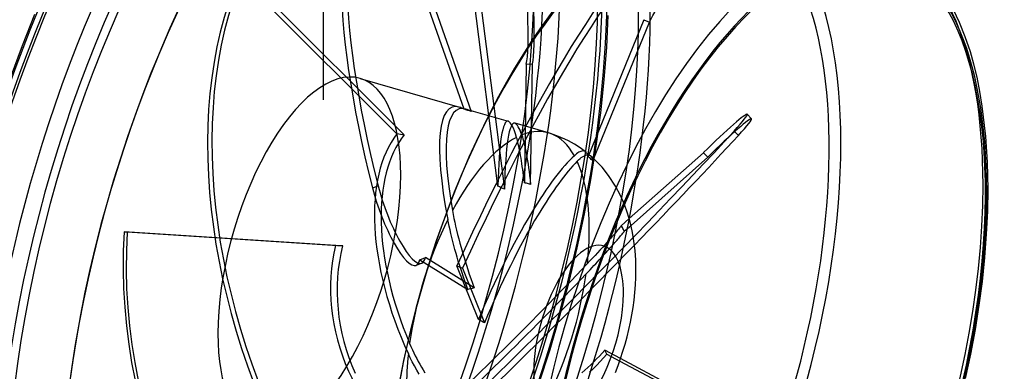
# Model space of a CAD drawing. Header units: millimetres. Extents: x -167 to 167, y -141 to 124.
# Tile 12 of 13: x 8 to 167, y -35 to 22. Entities that reach past the tile are written whole.
import ezdxf

# ---------------------------------------------------------------- set-up
doc = ezdxf.new("R2010")
doc.units = ezdxf.units.MM
doc.layers.add('HIDDEN', color=7, linetype='Continuous')
doc.layers.add('THICK', color=7, linetype='Continuous')

msp = doc.modelspace()

# ---------------------------------------------------------------- linework, layer by layer
at = {"layer": 'HIDDEN'}
for p, q in [((57.05, 8.99), (57.05, 64.07)), ((57.05, 8.99), (57.05, 64.07)), ((79.67, 7.49), (66.72, 44.36)), ((67.63, 44.7), (80.82, 7.13)), ((68.86, 3.53), (43.42, 28.94)), ((44.12, 29.24), (70.04, 3.36)), ((85.11, -4.86), (81.26, 25.05)), ((82.25, 25.1), (86.17, -5.37)), ((102.6, 17.45), (102.84, 22.53)), ((108.55, 21.87), (99.59, -0.08)), ((100.36, -0.82), (109.45, 21.49)), ((108.55, 21.87), (109.45, 21.49)), ((102.2, 12.22), (102.6, 17.45)), ((89.66, 14.75), (89.37, -4.33)), ((89.66, 14.75), (90.65, 14.8)), ((90.36, -4.58), (90.65, 14.8)), ((62.93, 12.43), (78.9, 7.82)), ((101.63, 6.89), (102.2, 12.22)), ((57.05, 8.99), (57.05, 8.99)), ((57.05, 8.99), (57.05, 8.99)), ((57.05, 8.99), (57.05, 8.99)), ((57.05, 8.99), (57.05, 8.99)), ((57.05, 8.99), (57.05, 8.99)), ((57.05, 8.99), (57.05, 8.99)), ((57.05, 8.99), (57.05, 8.99)), ((57.05, 8.99), (57.05, 8.99)), ((57.05, 8.99), (57.05, 8.99)), ((57.05, 8.99), (57.05, 8.99)), ((57.05, 8.99), (57.05, 8.99)), ((57.05, 8.99), (57.05, 8.99)), ((57.05, 8.99), (57.05, 8.99)), ((57.05, 8.99), (57.05, 8.99)), ((57.05, 8.99), (57.05, 8.99)), ((57.05, 8.99), (57.05, 8.99)), ((57.05, 8.99), (57.05, 8.99)), ((57.05, 8.99), (57.05, 8.99)), ((57.05, 8.99), (57.05, 8.99)), ((57.05, 8.99), (57.05, 8.99)), ((57.05, 8.99), (57.05, 8.99)), ((57.05, 8.99), (57.05, 8.99)), ((57.05, 8.99), (57.05, 8.99)), ((57.05, 8.99), (57.05, 8.99)), ((57.05, 8.99), (57.05, 8.99)), ((57.05, 8.99), (57.05, 8.99)), ((57.05, 8.99), (57.05, 8.99)), ((57.05, 8.99), (57.05, 8.99)), ((57.05, 8.99), (57.05, 8.99)), ((57.05, 8.99), (57.05, 8.99)), ((57.05, 8.99), (57.05, 8.99)), ((57.05, 8.99), (57.05, 8.99)), ((57.05, 8.99), (57.05, 8.99)), ((57.05, 8.99), (57.05, 8.99)), ((57.05, 8.99), (57.05, 8.99)), ((57.05, 8.99), (57.05, 8.99)), ((57.05, 8.99), (57.05, 8.99)), ((57.05, 8.99), (57.05, 8.99)), ((57.05, 8.99), (57.05, 8.99)), ((57.05, 8.99), (57.05, 8.99)), ((57.05, 8.99), (57.05, 8.99)), ((57.05, 8.99), (57.05, 8.99)), ((57.05, 8.99), (57.05, 8.99)), ((57.05, 8.99), (57.05, 8.99)), ((57.05, 8.99), (57.05, 8.99)), ((57.05, 8.99), (57.05, 8.99)), ((57.05, 8.99), (57.05, 8.99)), ((57.05, 8.99), (57.05, 8.99)), ((57.05, 8.99), (57.05, 8.99)), ((57.05, 8.99), (57.05, 8.99)), ((57.05, 8.99), (57.05, 8.99)), ((57.05, 8.99), (57.05, 8.99)), ((57.05, 8.99), (57.05, 8.99)), ((57.05, 8.99), (57.05, 8.99)), ((57.05, 8.99), (57.05, 8.99)), ((57.05, 8.99), (57.05, 8.99)), ((57.05, 8.99), (57.05, 8.99)), ((57.05, 8.99), (57.05, 8.99)), ((57.05, 8.99), (57.05, 8.99)), ((57.05, 8.99), (57.05, 8.99)), ((57.05, 8.99), (57.05, 8.99)), ((57.05, 8.99), (57.05, 8.99)), ((57.05, 8.99), (57.05, 8.99)), ((57.05, 8.99), (57.05, 8.99)), ((57.05, 8.99), (57.05, 8.99)), ((57.05, 8.99), (57.05, 8.99)), ((57.05, 8.99), (57.05, 8.99)), ((57.05, 8.99), (57.05, 8.99)), ((57.05, 8.99), (57.05, 8.99)), ((57.05, 8.99), (57.05, 8.99)), ((57.05, 8.99), (57.05, 8.99)), ((57.05, 8.99), (57.05, 8.99)), ((57.05, 8.99), (57.05, 8.99)), ((57.05, 8.99), (57.05, 8.99)), ((57.05, 8.99), (57.05, 8.99)), ((57.05, 8.99), (57.05, 8.99)), ((57.05, 8.99), (57.05, 8.99)), ((57.05, 8.99), (57.05, 8.99)), ((57.05, 8.99), (57.05, 8.99)), ((79.97, 7.52), (86.77, 5.55)), ((100.92, 1.56), (101.63, 6.89)), ((93.24, 3.68), (87.85, 5.24)), ((88.95, 3.35), (89.04, 3.07)), ((94.57, 3.24), (93.24, 3.68)), ((95.87, 2.69), (94.57, 3.24)), ((123.07, 3.99), (123.77, 3.28)), ((88.17, 2.73), (88.1, 2.97)), ((88.24, 2.48), (88.17, 2.73)), ((88.31, 2.19), (88.24, 2.48)), ((88.38, 1.89), (88.31, 2.19)), ((88.46, 1.56), (88.38, 1.89)), ((89.04, 3.07), (89.13, 2.76)), ((89.13, 2.76), (89.22, 2.43)), ((89.22, 2.43), (89.31, 2.08)), ((89.31, 2.08), (89.39, 1.69)), ((89.39, 1.69), (89.49, 1.26)), ((96.45, 2.41), (95.87, 2.69)), ((97.41, 1.87), (96.45, 2.41)), ((98.34, 1.28), (97.41, 1.87)), ((88.53, 1.2), (88.46, 1.56)), ((88.6, 0.83), (88.53, 1.2)), ((88.68, 0.44), (88.6, 0.83)), ((88.75, 0.03), (88.68, 0.44)), ((88.82, -0.38), (88.75, 0.03)), ((89.49, 1.26), (89.58, 0.79)), ((89.58, 0.79), (89.67, 0.29)), ((89.67, 0.29), (89.76, -0.24)), ((97.58, 0.19), (97.39, 0.02)), ((97.76, 0.33), (97.58, 0.19)), ((97.94, 0.46), (97.76, 0.33)), ((98.11, 0.57), (97.94, 0.46)), ((98.28, 0.66), (98.11, 0.57)), ((98.44, 0.72), (98.28, 0.66)), ((99.19, 0.66), (98.34, 1.28)), ((98.59, 0.77), (98.44, 0.72)), ((98.73, 0.79), (98.59, 0.77)), ((98.86, 0.79), (98.73, 0.79)), ((98.98, 0.77), (98.86, 0.79)), ((98.89, -0.03), (99.07, 0.06)), ((99.09, 0.73), (98.98, 0.77)), ((99.07, 0.06), (99.24, 0.13)), ((99.19, 0.67), (99.09, 0.73)), ((99.28, 0.58), (99.19, 0.66)), ((99.24, 0.13), (99.41, 0.17)), ((99.36, 0.49), (99.28, 0.58)), ((99.43, 0.37), (99.36, 0.49)), ((99.41, 0.17), (99.56, 0.18)), ((99.49, 0.24), (99.43, 0.37)), ((99.55, 0.09), (99.49, 0.24)), ((99.59, -0.08), (99.55, 0.09)), ((99.56, 0.18), (99.7, 0.17)), ((99.7, 0.17), (99.83, 0.12)), ((99.83, 0.12), (99.94, 0.05)), ((99.94, 0.05), (100.03, -0.03)), ((100.7, -0.64), (99.97, 0.03)), ((100.05, -3.85), (100.92, 1.56)), ((88.89, -0.8), (88.82, -0.38)), ((88.96, -1.23), (88.89, -0.8)), ((89.02, -1.7), (88.96, -1.23)), ((89.76, -0.24), (89.85, -0.78)), ((89.85, -0.78), (89.94, -1.34)), ((89.94, -1.34), (90.02, -1.91)), ((97.85, -0.88), (98.08, -0.65)), ((98.08, -0.65), (98.3, -0.45)), ((98.3, -0.45), (98.51, -0.29)), ((98.51, -0.29), (98.7, -0.15)), ((98.7, -0.15), (98.89, -0.03)), ((99.72, -0.2), (99.59, -0.08)), ((99.85, -0.32), (99.72, -0.2)), ((99.98, -0.45), (99.85, -0.32)), ((100.11, -0.57), (99.98, -0.45)), ((100.03, -0.03), (100.11, -0.14)), ((100.11, -0.14), (100.19, -0.27)), ((100.23, -0.69), (100.11, -0.57)), ((100.19, -0.27), (100.25, -0.43)), ((100.36, -0.82), (100.23, -0.69)), ((100.25, -0.43), (100.31, -0.61)), ((100.31, -0.61), (100.36, -0.82)), ((101.85, -1.84), (100.7, -0.64)), ((89.1, -2.19), (89.02, -1.7)), ((89.17, -2.7), (89.1, -2.19)), ((89.24, -3.23), (89.17, -2.7)), ((90.02, -1.91), (90.1, -2.53)), ((90.1, -2.53), (90.19, -3.18)), ((102.89, -3.15), (101.85, -1.84)), ((104, -4.85), (102.89, -3.15)), ((89.31, -3.77), (89.24, -3.23)), ((89.37, -4.33), (89.31, -3.77)), ((89.54, -4.37), (89.37, -4.33)), ((89.71, -4.41), (89.54, -4.37)), ((89.87, -4.45), (89.71, -4.41)), ((90.04, -4.49), (89.87, -4.45)), ((90.2, -4.53), (90.04, -4.49)), ((90.19, -3.18), (90.28, -3.87)), ((90.36, -4.58), (90.2, -4.53)), ((90.28, -3.87), (90.36, -4.58)), ((99.02, -9.3), (100.05, -3.85)), ((64.92, -5.16), (65.83, -4.82)), ((104.83, -6.39), (104, -4.85)), ((105.44, -7.79), (104.83, -6.39)), ((77.79, -8.77), (77.91, -9.41)), ((77.91, -9.41), (78.03, -10.05)), ((97.84, -14.78), (99.02, -9.3)), ((77.16, -10.77), (77.05, -10.21)), ((77.27, -11.32), (77.16, -10.77)), ((78.03, -10.05), (78.16, -10.68)), ((78.16, -10.68), (78.3, -11.3)), ((106.21, -10.09), (104.94, -11.22)), ((59.01, -14.42), (25, -12.19)), ((25, -12.19), (25.49, -12.22)), ((25.49, -12.22), (60.14, -14.48)), ((77.4, -11.9), (77.27, -11.32)), ((77.54, -12.5), (77.4, -11.9)), ((77.69, -13.12), (77.54, -12.5)), ((78.3, -11.3), (78.45, -11.95)), ((78.45, -11.95), (78.62, -12.63)), ((78.62, -12.63), (78.79, -13.32)), ((103.82, -12.57), (103.63, -12.78)), ((104, -12.36), (103.82, -12.57)), ((104.17, -12.15), (104, -12.36)), ((104.34, -11.95), (104.17, -12.15)), ((104.5, -11.76), (104.34, -11.95)), ((104.65, -11.57), (104.5, -11.76)), ((104.8, -11.39), (104.65, -11.57)), ((104.94, -11.22), (104.8, -11.39)), ((105.02, -11.37), (104.94, -11.22)), ((104.95, -12.71), (105.08, -12.56)), ((105.11, -11.52), (105.02, -11.37)), ((105.08, -12.56), (105.2, -12.41)), ((105.19, -11.68), (105.11, -11.52)), ((105.27, -11.83), (105.19, -11.68)), ((105.2, -12.41), (105.32, -12.26)), ((105.35, -11.98), (105.27, -11.83)), ((105.32, -12.26), (105.42, -12.12)), ((105.42, -12.12), (105.35, -11.98)), ((105.42, -12.12), (106.5, -11.17)), ((77.85, -13.75), (77.69, -13.12)), ((78.02, -14.39), (77.85, -13.75)), ((78.79, -13.32), (78.98, -14.03)), ((78.98, -14.03), (79.18, -14.75)), ((102.62, -13.92), (102.27, -14.31)), ((102.95, -13.56), (102.62, -13.92)), ((103.25, -13.21), (102.95, -13.56)), ((103.44, -13), (103.25, -13.21)), ((103.63, -12.78), (103.44, -13)), ((103.47, -14.43), (103.7, -14.18)), ((103.7, -14.18), (103.91, -13.94)), ((103.91, -13.94), (104.11, -13.71)), ((104.11, -13.71), (104.25, -13.54)), ((104.25, -13.54), (104.4, -13.37)), ((104.4, -13.37), (104.54, -13.2)), ((104.54, -13.2), (104.68, -13.03)), ((104.68, -13.03), (104.82, -12.87)), ((104.82, -12.87), (104.95, -12.71)), ((78.19, -15.03), (78.02, -14.39)), ((78.37, -15.67), (78.19, -15.03)), ((78.55, -16.29), (78.37, -15.67)), ((79.18, -14.75), (79.39, -15.47)), ((79.39, -15.47), (79.6, -16.18)), ((96.53, -20.24), (97.84, -14.78)), ((101.11, -15.57), (100.71, -16.01)), ((101.51, -15.14), (101.11, -15.57)), ((101.9, -14.72), (101.51, -15.14)), ((102.27, -14.31), (101.9, -14.72)), ((101.94, -16.13), (102.21, -15.83)), ((102.21, -15.83), (102.48, -15.54)), ((102.48, -15.54), (102.74, -15.25)), ((102.74, -15.25), (103, -14.97)), ((103, -14.97), (103.24, -14.69)), ((103.24, -14.69), (103.47, -14.43)), ((72.85, -17.26), (71.94, -17.6)), ((72.53, -16.68), (73.44, -16.34)), ((72.53, -16.68), (80.27, -21.47)), ((81.3, -21.21), (73.44, -16.34)), ((78.73, -16.9), (78.55, -16.29)), ((78.92, -17.52), (78.73, -16.9)), ((79.6, -16.18), (79.81, -16.88)), ((79.81, -16.88), (80.03, -17.57)), ((99.89, -16.88), (99.47, -17.33)), ((100.3, -16.45), (99.89, -16.88)), ((100.71, -16.01), (100.3, -16.45)), ((100.54, -17.64), (100.83, -17.33)), ((100.83, -17.33), (101.11, -17.03)), ((101.11, -17.03), (101.38, -16.73)), ((101.38, -16.73), (101.66, -16.43)), ((101.66, -16.43), (101.94, -16.13)), ((81.99, -26.29), (78.51, -17.69)), ((78.51, -17.69), (79.42, -18.07)), ((79.13, -18.16), (78.92, -17.52)), ((79.34, -18.82), (79.13, -18.16)), ((79.56, -19.48), (79.34, -18.82)), ((79.42, -18.07), (82.96, -26.83)), ((80.03, -17.57), (80.26, -18.27)), ((80.26, -18.27), (80.5, -18.99)), ((80.5, -18.99), (80.76, -19.73)), ((99.27, -18.98), (99.6, -18.63)), ((99.6, -18.63), (99.92, -18.29)), ((99.92, -18.29), (100.23, -17.96)), ((100.23, -17.96), (100.54, -17.64)), ((79.79, -20.15), (79.56, -19.48)), ((80.03, -20.81), (79.79, -20.15)), ((80.76, -19.73), (81.03, -20.47)), ((81.03, -20.47), (81.3, -21.21)), ((95.07, -25.69), (96.53, -20.24)), ((80.27, -21.47), (80.03, -20.81)), ((80.44, -21.42), (80.27, -21.47)), ((80.61, -21.38), (80.44, -21.42)), ((80.79, -21.34), (80.61, -21.38)), ((80.96, -21.29), (80.79, -21.34)), ((81.13, -21.25), (80.96, -21.29)), ((81.3, -21.21), (81.13, -21.25)), ((93.48, -31.11), (95.07, -25.69)), ((70.9, -30.15), (71.12, -30.65)), ((71.12, -30.65), (71.35, -31.15)), ((71.35, -31.15), (71.58, -31.64)), ((71.58, -31.64), (71.81, -32.11)), ((91.75, -36.48), (93.48, -31.11)), ((102.28, -31.23), (101.86, -31.69)), ((102.33, -31.34), (102.28, -31.23)), ((104.82, -32.58), (102.28, -31.23)), ((102.39, -31.45), (102.33, -31.34)), ((102.44, -31.56), (102.39, -31.45)), ((102.5, -31.67), (102.44, -31.56)), ((71.01, -32.45), (70.7, -31.8)), ((71.33, -33.1), (71.01, -32.45)), ((71.68, -33.75), (71.33, -33.1)), ((71.81, -32.11), (72.05, -32.58)), ((72.05, -32.58), (72.28, -33.02)), ((72.28, -33.02), (72.53, -33.47)), ((100.5, -33.1), (100.03, -33.56)), ((100.97, -32.63), (100.5, -33.1)), ((101.42, -32.16), (100.97, -32.63)), ((100.98, -33.64), (101.54, -33.06)), ((101.86, -31.69), (101.42, -32.16)), ((101.54, -33.06), (102.08, -32.47)), ((102.08, -32.47), (102.6, -31.88)), ((102.55, -31.77), (102.5, -31.67)), ((102.6, -31.88), (102.55, -31.77)), ((102.6, -31.88), (104.68, -32.98)), ((72.04, -34.41), (71.68, -33.75)), ((72.43, -35.07), (72.04, -34.41)), ((72.53, -33.47), (72.79, -33.93)), ((72.79, -33.93), (73.06, -34.39)), ((73.06, -34.39), (73.34, -34.85)), ((99.08, -34.43), (98.6, -34.85)), ((99.55, -34), (99.08, -34.43)), ((100.03, -33.56), (99.55, -34)), ((99.85, -34.74), (100.41, -34.2)), ((100.41, -34.2), (100.98, -33.64))]:
    msp.add_line(p, q, dxfattribs=at)
for centre, major_axis, ratio, start_param, end_param in [((43.43, -12.54), (27.18, 94.16), 0.433013, -0.982794, 2.158799), ((43.43, -12.54), (26.35, 91.27), 0.433013, -2.55359, 0), ((53.65, -15.49), (-26.35, -91.27), 0.433013, 0.588003, 3.141593), ((43.43, -12.54), (26.35, 91.27), 0.433013, 0.588003, 3.141593), ((62.09, -17.93), (-26.35, -91.27), 0.433013, 1.322189, 2.923799), ((61.23, -17.68), (-25.79, -89.35), 0.433013, 0.588003, 2.923737), ((61.23, -17.68), (-25.79, -89.35), 0.433013, -2.55359, 0), ((93.41, -28.71), (-27.18, 73.11), 0.246408, -0.000002, 1.148144), ((92.5, -29.04), (27.18, -73.11), 0.246408, 3.14159, 4.289736), ((85.43, -34.81), (-30.25, -71.9), 0.169219, -2.961253, -1.739523), ((86.34, -35.19), (30.25, 71.9), 0.169219, 0.180339, 1.40207), ((103.49, -29.87), (-20.39, -70.62), 0.433013, 0.588003, 2.923802), ((110.38, 27.27), (3.88, 9.22), 0.169219, -2.175855, -0.000051), ((126.35, -36.47), (-20.39, -70.62), 0.433013, 2.158799, 3.141594), ((102.62, -29.62), (-19.83, -68.69), 0.433013, -2.55359, 0.000002), ((88.92, 24.39), (0.52, -9.99), 0.090524, 0.259418, 2.615612), ((89.91, 24.44), (-0.52, 9.99), 0.090524, -2.882175, -0.525981), ((45.16, -13.04), (-27.74, -96.08), 0.433013, 0.588003, 2.158799), ((94.07, -21.64), (31.29, -71.45), 0.644207, -2.595144, -1.373414), ((94.77, -21.33), (-31.29, 71.45), 0.644207, 0.546449, 1.768179), ((43.43, -12.54), (27.18, 94.16), 0.433013, -2.55359, -0.982794), ((51.92, -14.99), (-27.74, -96.08), 0.433013, 0.588003, 2.158799), ((53.65, -15.49), (-27.18, -94.16), 0.433013, 0.588003, 2.158799), ((54.78, -15.81), (8.15, 28.25), 0.433013, 0.000002, 2.158799), ((54.78, -15.81), (8.15, 28.25), 0.433013, -0.982794, 0.000002), ((88.88, -25.66), (11.12, -33.49), 0.211398, 2.997873, 4.164289), ((89.95, -25.97), (11.12, -33.49), 0.211398, 2.997813, 4.104758), ((88.88, -25.66), (11.12, -33.49), 0.211398, 2.911787, 2.997873), ((48.94, -14.13), (-136.94, 36.95), 0.206571, -1.74975, -1.741122), ((89.95, -25.97), (11.12, -33.49), 0.211398, 2.903159, 2.997813), ((118.07, -0.34), (-7.12, -7.02), 0.056422, 2.29172, 3.141542), ((88.88, -25.66), (2.22, -31.22), 0.098721, 3.103435, 3.976457), ((89.95, -25.97), (2.22, -31.22), 0.098721, 3.102811, 3.985085), ((88.88, -25.66), (2.22, -31.22), 0.098721, 2.723955, 3.103435), ((89.95, -25.97), (2.22, -31.22), 0.098721, 2.783486, 3.102811), ((84.07, -29.79), (-55.57, -54.74), 0.056422, 1.069989, 2.29172), ((88.88, -25.66), (-16.46, 32.18), 0.526819, 0.240435, 1.492937), ((89.95, -25.97), (-16.46, 32.18), 0.526819, 0.231806, 1.433406), ((48.94, -14.13), (-138.21, 17.4), 0.144801, -1.705839, -1.697211), ((85.09, -24.56), (8.15, 28.25), 0.433013, -0.404007, 0.32186), ((85.09, -24.56), (8.15, 28.25), 0.433013, 0.381391, 1.107258), ((88.88, -25.66), (11.94, 27.14), 0.205622, 0.431596, 1.010383), ((89.95, -25.97), (11.94, 27.14), 0.205622, 0.491128, 1.010383), ((85.09, -24.56), (8.15, 28.25), 0.433013, -0.982794, -0.463539), ((54.78, -15.81), (8.15, 28.25), 0.433013, -3.141591, -0.982794), ((126.35, -36.47), (-20.39, -70.62), 0.433013, 0.588003, 2.158799), ((68.46, -8.22), (3.48, -9.37), 0.246408, -1.993449, -0.00001), ((69.37, -7.88), (-3.48, 9.37), 0.246408, 1.148144, 3.141583), ((48.94, -14.13), (-128.65, 55.88), 0.167054, -1.791209, -1.782581), ((88.88, -25.66), (11.94, 27.14), 0.205622, 1.010383, 1.684099), ((89.95, -25.97), (11.94, 27.14), 0.205622, 1.010383, 1.692727), ((85.09, -24.56), (8.15, 28.25), 0.433013, 1.166789, 1.892656), ((92.71, -16.62), (-3.52, -77.92), 0.869848, -1.588221, -0.366491), ((93.2, -16.64), (3.52, 77.92), 0.869848, 1.553372, 2.775102), ((85.09, -24.56), (8.15, 28.25), 0.433013, -1.189405, -0.982794), ((98.08, -28.31), (-3.99, -13.84), 0.433013, 3.05461, 5.300392), ((88.88, -25.66), (-23.5, 22.82), 0.866402, 0.465768, 1.139484), ((89.95, -25.97), (-23.5, 22.82), 0.866402, 0.45714, 1.139484), ((48.94, -14.13), (-131.73, 7.43), 0.002123, -1.65585, -1.647222), ((84.77, -30.5), (55.57, 54.74), 0.056422, -2.071604, -1.214385), ((68.46, -8.22), (3.48, -9.37), 0.246408, -0.00001, 0.362745), ((88.88, -25.66), (23.59, 23.78), 0.053728, -2.412529, -1.160027), ((69.37, -7.88), (-3.48, 9.37), 0.246408, 3.141583, 3.504338), ((89.95, -25.97), (23.59, 23.78), 0.053728, -2.421157, -1.219558), ((85.09, -24.56), (8.15, 28.25), 0.433013, -1.974804, -1.248937), ((48.94, -14.13), (117.71, -64.1), 0.03961, 1.299206, 1.307834), ((54.78, -15.81), (8.15, 28.25), 0.433013, 2.158799, 3.141594), ((85.09, -24.56), (8.15, 28.25), 0.433013, 1.952187, 2.158799), ((88.88, -25.66), (-23.5, 22.82), 0.866402, 1.139484, 1.71827), ((98.08, -28.31), (-3.99, -13.84), 0.433013, -0.982794, 0.086983)]:
    msp.add_ellipse(centre, major_axis=major_axis, ratio=ratio, start_param=start_param, end_param=end_param, dxfattribs=at)
at = {"layer": 'THICK'}
for p, q in [((8.66, 17.71), (10.67, 22.75)), ((159.32, 21.45), (158.36, 23.47)), ((160.25, 19.14), (159.32, 21.45)), ((161.06, 16.69), (160.25, 19.14)), ((6.75, 12.56), (8.66, 17.71)), ((161.62, 14.73), (161.06, 16.69)), ((162.13, 12.62), (161.62, 14.73)), ((162.59, 10.36), (162.13, 12.62)), ((162.98, 7.97), (162.59, 10.36)), ((163.55, 3.09), (162.98, 7.97)), ((125.89, 5.96), (125.19, 6.68)), ((163.81, -1), (163.55, 3.09)), ((118.13, 0.51), (106.21, -10.09)), ((118.13, 0.51), (118.83, -0.2)), ((106.5, -11.17), (118.83, -0.2)), ((163.9, -5.34), (163.81, -1)), ((163.85, -8.89), (163.9, -5.34)), ((105.94, -9.19), (105.44, -7.79)), ((106.26, -10.27), (105.94, -9.19)), ((163.68, -12.56), (163.85, -8.89)), ((106.52, -11.28), (106.26, -10.27)), ((106.74, -12.3), (106.52, -11.28)), ((106.92, -13.34), (106.74, -12.3)), ((163.39, -16.32), (163.68, -12.56)), ((107.15, -15.19), (106.92, -13.34)), ((107.25, -16.76), (107.15, -15.19)), ((107.29, -18.33), (107.25, -16.76)), ((162.99, -20.17), (163.39, -16.32)), ((107.27, -19.53), (107.29, -18.33)), ((107.21, -20.74), (107.27, -19.53)), ((162.48, -24.01), (162.99, -20.17)), ((106.99, -23.16), (107.12, -21.95)), ((107.12, -21.95), (107.21, -20.74)), ((106.83, -24.35), (106.99, -23.16)), ((106.63, -25.54), (106.83, -24.35)), ((161.87, -27.91), (162.48, -24.01)), ((106.15, -27.91), (106.41, -26.72)), ((106.41, -26.72), (106.63, -25.54)), ((105.86, -29.08), (106.15, -27.91)), ((161.14, -31.84), (161.87, -27.91)), ((105.55, -30.24), (105.86, -29.08)), ((104.83, -32.55), (105.2, -31.4)), ((105.2, -31.4), (105.55, -30.24)), ((104.43, -33.69), (104.83, -32.55)), ((104.68, -32.98), (113.29, -37.56)), ((112.8, -36.82), (104.82, -32.58)), ((160.3, -35.79), (161.14, -31.84)), ((104, -34.82), (104.43, -33.69))]:
    msp.add_line(p, q, dxfattribs=at)
for centre, major_axis, ratio, start_param, end_param in [((45.16, -13.04), (-27.74, -96.08), 0.433013, -3.141486, -0.982794), ((53.65, -15.49), (-27.18, -94.16), 0.433013, 2.889841, 5.300392), ((51.92, -14.99), (-27.74, -96.08), 0.433013, -3.141486, -0.982794), ((53.65, -15.49), (-26.35, -91.27), 0.433013, -2.55359, -0.029262), ((62.09, -17.93), (-26.35, -91.27), 0.433013, -2.55359, -0.146184), ((127.74, -36.87), (-19.94, -69.08), 0.433013, 2.158799, 5.300392), ((103.49, -29.87), (-20.39, -70.62), 0.433013, -2.55359, 0.000002), ((127.74, -36.87), (-19.83, -68.69), 0.433013, 0.588003, 3.141594), ((102.62, -29.62), (-19.83, -68.69), 0.433013, 0.588003, 2.70577), ((126.35, -36.47), (-20.39, -70.62), 0.433013, -2.55359, -0.982794), ((127.74, -36.87), (-19.83, -68.69), 0.433013, -2.55359, 0.000002), ((118.07, -0.34), (-7.12, -7.02), 0.056422, 3.141542, 4.647914), ((118.77, -1.05), (7.12, 7.02), 0.056422, -0.000051, 1.506321), ((118.77, -1.05), (7.12, 7.02), 0.056422, -0.849873, -0.000051), ((84.77, -30.5), (55.57, 54.74), 0.056422, -1.214385, -0.849873), ((127.74, -36.87), (-19.94, -69.08), 0.433013, 0.588003, 2.158799), ((98.08, -28.31), (-3.99, -13.84), 0.433013, 2.158799, 3.05461), ((98.08, -28.31), (-3.99, -13.84), 0.433013, 0.588003, 2.158799)]:
    msp.add_ellipse(centre, major_axis=major_axis, ratio=ratio, start_param=start_param, end_param=end_param, dxfattribs=at)

doc.saveas('drawing.dxf')
